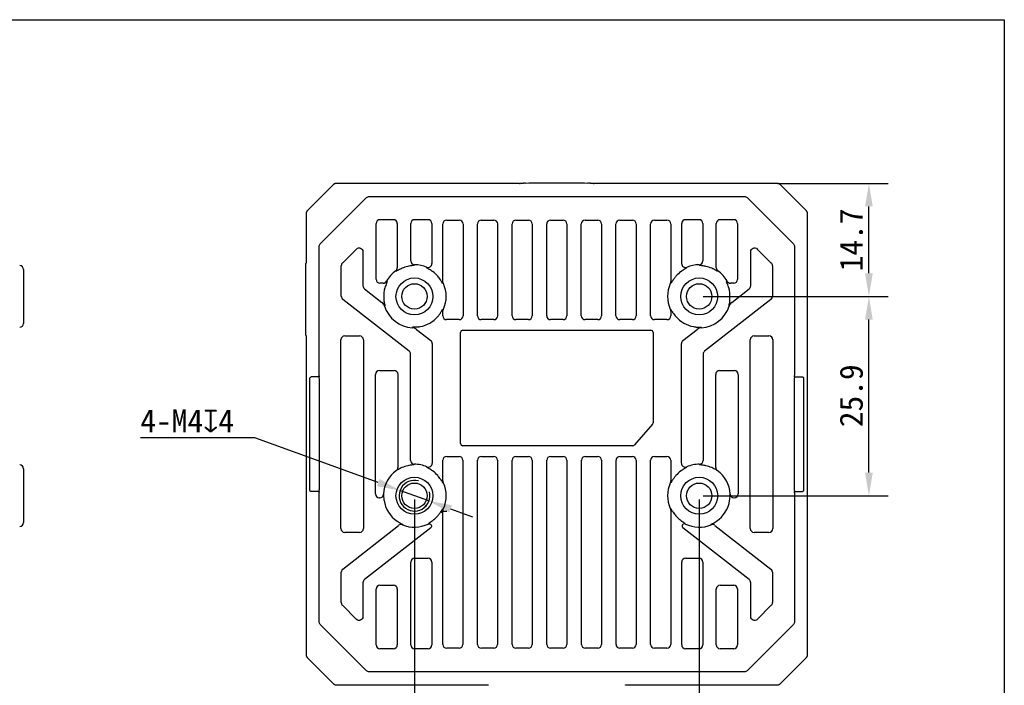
# Model space of a CAD drawing. Header units: millimetres. Extents: x 122 to 418, y 145 to 276.
# Tile 3 of 3: x 290 to 418, y 189 to 276. Entities that reach past the tile are written whole.
import ezdxf

# ---------------------------------------------------------------- set-up
doc = ezdxf.new("R2010")
doc.units = ezdxf.units.MM
doc.header["$LTSCALE"] = 30.734
doc.header["$PDMODE"] = 3
doc.header["$PDSIZE"] = 8
doc.layers.get('0').update_dxf_attribs({"linetype": 'CONTINUOUS'})
doc.layers.get('Defpoints').update_dxf_attribs({"linetype": 'CONTINUOUS'})
for name, color, linetype in [('06_ALL_SURFS', 7, 'CONTINUOUS'), ('20_ALL_FEATURES', 7, 'CONTINUOUS'), ('51__DRAFT_DIMS', 7, 'CONTINUOUS')]:
    doc.layers.add(name, color=color, linetype=linetype)
doc.styles.get("Standard").update_dxf_attribs({"font": 'simfang.ttf'})
doc.dimstyles.new('DIMSTYLE_1', dxfattribs={"dimtxt": 3, "dimasz": 3, "dimexe": 2.5, "dimexo": 0.5, "dimgap": 0.75, "dimtad": 1, "dimdec": 1, "dimdsep": 46, "dimtxsty": 'STANDARD', "dimblk": '_FILLED', "dimblk1": '_FILLED', "dimblk2": '_FILLED', "dimcen": 0.09, "dimclrt": 3, "dimadec": 1, "dimazin": 2, "dimtp": 0.3, "dimtm": 0.3, "dimtfac": 1, "dimtdec": 1, "dimtofl": 0, "dimtmove": 0, "dimatfit": 3, "dimldrblk": '_FILLED', "dimfxl": 1, "dimtolj": 1, "dimarcsym": 0})
doc.dimstyles.new('DIMSTYLE_2', dxfattribs={"dimtxt": 3, "dimasz": 3, "dimexe": 2.5, "dimexo": 0.5, "dimgap": 0.75, "dimtad": 1, "dimdec": 1, "dimdsep": 46, "dimtxsty": 'STANDARD', "dimblk": '_FILLED', "dimblk1": '_FILLED', "dimblk2": '_FILLED', "dimcen": 0.09, "dimclrt": 3, "dimadec": 1, "dimazin": 2, "dimtp": 0.2, "dimtm": 0.2, "dimtfac": 1, "dimtdec": 1, "dimtofl": 0, "dimtmove": 0, "dimatfit": 3, "dimldrblk": '_FILLED', "dimfxl": 1, "dimtolj": 1, "dimarcsym": 0})
doc.dimstyles.new('DIMSTYLE_3', dxfattribs={"dimtxt": 3, "dimasz": 3, "dimexe": 2.5, "dimexo": 0.5, "dimtad": 1, "dimdec": 1, "dimdsep": 46, "dimtxsty": 'STANDARD', "dimblk": '_FILLED', "dimblk1": '_FILLED', "dimblk2": '_FILLED', "dimcen": 0.09, "dimclrt": 3, "dimadec": 1, "dimazin": 2, "dimtp": 0.1, "dimtm": 0.1, "dimtfac": 1, "dimtdec": 1, "dimtmove": 0, "dimatfit": 2, "dimldrblk": '_FILLED', "dimfxl": 1, "dimtolj": 1, "dimarcsym": 0})

# ---------------------------------------------------------------- blocks, each defined once
blk = doc.blocks.new('_FILLED')
at = {"color": 0, "linetype": 'ByBlock'}
blk.add_solid([(0, 0), (-1, 0.167), (-1, -0.167)], dxfattribs=at)
blk = doc.blocks.new('*D4')
at = {"layer": '51__DRAFT_DIMS', "color": 0, "lineweight": -2, "transparency": 16777216}
for p, q in [((341.7, 213.48), (341.7, 167.6)), ((378.7, 213.48), (378.7, 167.6)), ((375.7, 170.1), (344.7, 170.1))]:
    blk.add_line(p, q, dxfattribs=at)
at = {"layer": 'Defpoints', "color": 0, "transparency": 16777216}
for p in [(341.7, 213.98), (378.7, 213.98), (341.7, 170.1)]:
    blk.add_point(p, dxfattribs=at)
at = {"layer": '51__DRAFT_DIMS', "color": 0, "lineweight": -2, "transparency": 16777216, "xscale": 3, "yscale": 3, "zscale": 3, "rotation": 180}
blk.add_blockref('_FILLED', (341.7, 170.1), dxfattribs=at)
at = {"layer": '51__DRAFT_DIMS', "color": 0, "lineweight": -2, "transparency": 16777216, "xscale": 3, "yscale": 3, "zscale": 3}
blk.add_blockref('_FILLED', (378.7, 170.1), dxfattribs=at)
at = {"layer": '51__DRAFT_DIMS', "color": 3, "transparency": 16777216, "insert": (360.22, 173.89), "char_height": 3, "attachment_point": 2}
blk.add_mtext('\\A1;37', dxfattribs=at)
blk = doc.blocks.new('*D5')
at = {"layer": '51__DRAFT_DIMS', "color": 0, "lineweight": -2, "transparency": 16777216}
for p, q in [((379.2, 239.88), (403.25, 239.88)), ((400.75, 216.98), (400.75, 236.88)), ((379.2, 213.98), (403.25, 213.98))]:
    blk.add_line(p, q, dxfattribs=at)
at = {"layer": 'Defpoints', "color": 0, "transparency": 16777216}
for p in [(378.7, 239.88), (400.75, 239.88), (378.7, 213.98)]:
    blk.add_point(p, dxfattribs=at)
at = {"layer": '51__DRAFT_DIMS', "color": 0, "lineweight": -2, "transparency": 16777216, "xscale": 3, "yscale": 3, "zscale": 3}
for p, rotation in [((400.75, 239.88), 90), ((400.75, 213.98), 270)]:
    blk.add_blockref('_FILLED', p, dxfattribs=dict(at, rotation=rotation))
at = {"layer": '51__DRAFT_DIMS', "color": 3, "transparency": 16777216, "insert": (396.95, 226.97), "char_height": 3, "attachment_point": 2, "rotation": 90}
blk.add_mtext('\\A1;25.9', dxfattribs=at)
blk = doc.blocks.new('*D6')
at = {"layer": '51__DRAFT_DIMS', "color": 0, "lineweight": -2, "transparency": 16777216}
for p, q in [((320.96, 221.51), (306.08, 221.51)), ((337, 215.68), (320.96, 221.51)), ((343.58, 213.3), (339.82, 214.66)), ((346.4, 212.27), (349.22, 211.25))]:
    blk.add_line(p, q, dxfattribs=at)
at = {"layer": 'Defpoints', "color": 0, "transparency": 16777216}
for p in [(339.82, 214.66), (343.58, 213.3)]:
    blk.add_point(p, dxfattribs=at)
at = {"layer": '51__DRAFT_DIMS', "color": 0, "lineweight": -2, "transparency": 16777216, "xscale": 3, "yscale": 3, "zscale": 3}
for p, rotation in [((339.82, 214.66), 340.0417314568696), ((343.58, 213.3), 160.0417314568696)]:
    blk.add_blockref('_FILLED', p, dxfattribs=dict(at, rotation=rotation))
at = {"layer": '51__DRAFT_DIMS', "color": 3, "transparency": 16777216, "insert": (306.08, 225.2), "char_height": 3, "attachment_point": 1}
blk.add_mtext('\\A1;4-M4{\\fgdt;x}4', dxfattribs=at)
blk = doc.blocks.new('*D7')
at = {"layer": '51__DRAFT_DIMS', "color": 0, "lineweight": -2, "transparency": 16777216}
for p, q in [((388.87, 254.57), (403.25, 254.57)), ((400.75, 242.88), (400.75, 251.57)), ((379.2, 239.88), (403.25, 239.88))]:
    blk.add_line(p, q, dxfattribs=at)
at = {"layer": 'Defpoints', "color": 0, "transparency": 16777216}
for p in [(388.37, 254.57), (400.75, 254.57), (378.7, 239.88)]:
    blk.add_point(p, dxfattribs=at)
at = {"layer": '51__DRAFT_DIMS', "color": 0, "lineweight": -2, "transparency": 16777216, "xscale": 3, "yscale": 3, "zscale": 3}
for p, rotation in [((400.75, 254.57), 90), ((400.75, 239.88), 270)]:
    blk.add_blockref('_FILLED', p, dxfattribs=dict(at, rotation=rotation))
at = {"layer": '51__DRAFT_DIMS', "color": 3, "transparency": 16777216, "insert": (398.48, 247.22), "char_height": 3, "attachment_point": 5, "rotation": 90}
blk.add_mtext('\\A1;14.7', dxfattribs=at)

msp = doc.modelspace()

# ---------------------------------------------------------------- linework, layer by layer
msp.add_lwpolyline([(121.73, 275.84), (418.34, 275.84), (418.34, 145.44), (121.73, 145.44)], close=True)
at = {"color": 4}
msp.add_arc((341.7, 213.98), 2, 75, 15, dxfattribs=at)
at = {"layer": '06_ALL_SURFS', "color": 7}
for p, q in [((327.76, 250.99), (331.18, 254.41)), ((331.6, 254.56), (331.57, 254.56)), ((331.63, 254.57), (331.6, 254.56)), ((331.69, 254.57), (331.63, 254.57)), ((331.81, 254.57), (331.69, 254.57)), ((332.01, 254.57), (331.81, 254.57)), ((355.36, 254.57), (332.01, 254.57)), ((388.37, 254.57), (365.03, 254.57)), ((388.55, 254.57), (388.37, 254.57)), ((388.68, 254.57), (388.55, 254.57)), ((388.74, 254.57), (388.68, 254.57)), ((388.78, 254.56), (388.74, 254.57)), ((388.81, 254.56), (388.78, 254.56)), ((389.21, 254.41), (392.63, 250.99)), ((327.61, 250.59), (327.61, 250.56)), ((327.61, 250.56), (327.61, 250.53)), ((327.61, 250.53), (327.61, 250.46)), ((327.61, 250.46), (327.61, 250.33)), ((327.61, 250.33), (327.61, 250.15)), ((327.61, 250.15), (327.61, 244.18)), ((392.78, 250.58), (392.78, 250.61)), ((392.78, 250.54), (392.78, 250.58)), ((392.79, 250.48), (392.78, 250.54)), ((392.79, 250.36), (392.79, 250.48)), ((392.79, 250.16), (392.79, 250.36)), ((392.79, 194.01), (392.79, 250.16)), ((290.89, 243.38), (290.89, 236.38)), ((327.6, 234.78), (327.6, 244.18)), ((327.61, 234.78), (327.61, 193.79)), ((328.08, 229.21), (328.08, 214.74)), ((329.3, 229.43), (328.28, 229.41)), ((391.1, 229.43), (392.12, 229.41)), ((391.1, 214.68), (391.1, 229.28)), ((392.31, 214.74), (392.31, 229.21)), ((290.89, 217.48), (290.89, 210.48)), ((329.3, 214.53), (328.28, 214.54)), ((391.1, 214.53), (392.12, 214.54)), ((327.61, 193.79), (327.61, 193.59)), ((327.61, 193.59), (327.61, 193.47)), ((327.61, 193.47), (327.61, 193.41)), ((327.61, 193.41), (327.61, 193.38)), ((327.61, 193.38), (327.61, 193.35)), ((392.78, 193.41), (392.79, 193.47)), ((392.78, 193.38), (392.78, 193.41)), ((392.79, 193.74), (392.79, 194.01)), ((392.79, 193.57), (392.79, 193.74)), ((392.79, 193.47), (392.79, 193.57)), ((331.18, 189.54), (327.76, 192.96)), ((392.63, 192.96), (389.21, 189.54)), ((331.61, 189.39), (331.65, 189.39)), ((331.65, 189.39), (331.72, 189.39)), ((331.72, 189.39), (331.84, 189.39)), ((331.84, 189.39), (332.03, 189.39)), ((332.03, 189.39), (351.29, 189.39)), ((369.1, 189.39), (388.38, 189.39)), ((369.1, 189.34), (369.1, 189.37)), ((388.38, 189.39), (388.58, 189.39)), ((388.58, 189.39), (388.7, 189.39)), ((388.7, 189.39), (388.76, 189.39)), ((388.76, 189.39), (388.8, 189.39)), ((388.8, 189.39), (388.83, 189.39))]:
    msp.add_line(p, q, dxfattribs=at)
at = {"layer": '06_ALL_SURFS', "color": 4}
for p, q in [((332.25, 254.57), (332.25, 254.57)), ((388.14, 254.57), (388.14, 254.57)), ((329.45, 246.71), (335.46, 252.72)), ((335.82, 252.87), (384.58, 252.87)), ((384.93, 252.72), (390.94, 246.71)), ((337.22, 249.86), (338.98, 249.86)), ((341.72, 249.86), (343.48, 249.86)), ((345.88, 249.79), (347.51, 249.79)), ((350.38, 249.79), (352.01, 249.79)), ((354.88, 249.79), (356.51, 249.79)), ((359.38, 249.79), (361.01, 249.79)), ((363.88, 249.79), (365.51, 249.79)), ((368.38, 249.79), (370.01, 249.79)), ((372.88, 249.79), (374.51, 249.79)), ((376.92, 249.86), (378.68, 249.86)), ((381.42, 249.86), (383.18, 249.86)), ((392.79, 249.92), (392.79, 249.92)), ((336.72, 242.1), (336.72, 249.36)), ((339.47, 249.36), (339.47, 243.61)), ((341.22, 244.5), (341.22, 249.36)), ((343.97, 249.36), (343.97, 244.15)), ((345.38, 241.95), (345.38, 249.29)), ((348.01, 249.29), (348.01, 237.36)), ((349.88, 237.36), (349.88, 249.29)), ((352.51, 249.29), (352.51, 237.36)), ((354.38, 237.36), (354.38, 249.29)), ((357.01, 249.29), (357.01, 237.36)), ((358.88, 237.36), (358.88, 249.29)), ((361.51, 249.29), (361.51, 237.36)), ((363.38, 237.36), (363.38, 249.29)), ((366.01, 249.29), (366.01, 237.36)), ((367.88, 237.36), (367.88, 249.29)), ((370.51, 249.29), (370.51, 237.36)), ((372.38, 237.36), (372.38, 249.29)), ((375.01, 249.29), (375.01, 241.95)), ((376.42, 244.15), (376.42, 249.36)), ((379.17, 249.36), (379.17, 244.5)), ((380.92, 243.61), (380.92, 249.36)), ((383.67, 249.36), (383.67, 242.1)), ((329.31, 229.62), (329.31, 246.36)), ((332.33, 244.22), (334.16, 246.04)), ((335.01, 245.69), (335.01, 241.27)), ((385.39, 241.27), (385.39, 245.69)), ((386.24, 246.04), (388.06, 244.22)), ((391.09, 246.36), (391.09, 229.62)), ((332.19, 239.9), (332.19, 243.87)), ((388.21, 243.87), (388.21, 239.9)), ((335.2, 240.88), (337.47, 239.11)), ((337.64, 241.6), (337.22, 241.6)), ((383.18, 241.6), (382.75, 241.6)), ((382.93, 239.11), (385.19, 240.88)), ((340.99, 232.77), (332.38, 239.5)), ((388.02, 239.5), (379.4, 232.77)), ((337.87, 238.66), (337.81, 238.63)), ((382.59, 238.63), (382.53, 238.66)), ((345.38, 237.36), (345.38, 237.8)), ((347.51, 236.86), (345.88, 236.86)), ((352.01, 236.86), (350.38, 236.86)), ((356.51, 236.86), (354.88, 236.86)), ((361.01, 236.86), (359.38, 236.86)), ((365.51, 236.86), (363.88, 236.86)), ((370.01, 236.86), (368.38, 236.86)), ((374.51, 236.86), (372.88, 236.86)), ((375.01, 237.8), (375.01, 237.36)), ((341.42, 235.8), (341.45, 235.87)), ((341.97, 235.59), (343.82, 234.15)), ((348, 235.49), (372.4, 235.49)), ((376.58, 234.15), (378.42, 235.59)), ((378.95, 235.87), (378.97, 235.8)), ((332.14, 209.72), (332.14, 234.24)), ((332.64, 234.74), (334.56, 234.74)), ((335.06, 234.24), (335.06, 209.72)), ((347.69, 220.78), (347.69, 235.18)), ((372.71, 235.18), (372.71, 223.46)), ((385.34, 209.72), (385.34, 234.24)), ((385.84, 234.74), (387.76, 234.74)), ((388.26, 234.24), (388.26, 209.72)), ((344.01, 233.75), (344.01, 218.19)), ((376.39, 218.19), (376.39, 233.75)), ((341.19, 218.57), (341.19, 232.38)), ((379.21, 232.38), (379.21, 218.57)), ((336.64, 214.22), (336.64, 229.74)), ((337.14, 230.24), (339.06, 230.24)), ((339.56, 229.74), (339.56, 217.65)), ((380.84, 217.65), (380.84, 229.74)), ((381.34, 230.24), (383.26, 230.24)), ((383.76, 229.74), (383.76, 214.22)), ((372.63, 223.26), (370.3, 220.58)), ((370.07, 220.47), (348, 220.47)), ((345.89, 219.09), (347.51, 219.09)), ((350.39, 219.09), (352.01, 219.09)), ((354.89, 219.09), (356.51, 219.09)), ((359.39, 219.09), (361.01, 219.09)), ((363.89, 219.09), (365.51, 219.09)), ((368.39, 219.09), (370.01, 219.09)), ((372.89, 219.09), (374.51, 219.09)), ((345.39, 216.03), (345.39, 218.59)), ((348, 218.59), (348, 194.66)), ((349.89, 194.66), (349.89, 218.59)), ((352.5, 218.59), (352.5, 194.66)), ((354.39, 194.66), (354.39, 218.59)), ((357, 218.59), (357, 194.66)), ((358.89, 194.66), (358.89, 218.59)), ((361.5, 218.59), (361.5, 194.66)), ((363.39, 194.66), (363.39, 218.59)), ((366, 218.59), (366, 194.66)), ((367.89, 194.66), (367.89, 218.59)), ((370.5, 218.59), (370.5, 194.66)), ((372.39, 194.66), (372.39, 218.59)), ((375, 218.59), (375, 216.03)), ((339.36, 217.25), (339.35, 217.25)), ((381.04, 217.25), (381.03, 217.25)), ((329.31, 197.6), (329.31, 214.33)), ((337.18, 213.72), (337.14, 213.72)), ((337.68, 214.19), (337.69, 214.18)), ((382.71, 214.18), (382.72, 214.19)), ((383.26, 213.72), (383.22, 213.72)), ((391.09, 214.33), (391.09, 197.6)), ((345.08, 211.83), (345.23, 211.83)), ((345.89, 211.92), (345.39, 211.92)), ((345.39, 194.66), (345.39, 211.92)), ((375, 211.92), (375, 194.66)), ((332.38, 204.45), (339.64, 210.13)), ((343.49, 210.3), (343.5, 210.31)), ((343.62, 210.44), (343.64, 210.46)), ((376.76, 210.46), (376.77, 210.44)), ((376.89, 210.31), (376.91, 210.3)), ((380.75, 210.13), (388.02, 204.45)), ((334.56, 209.22), (332.64, 209.22)), ((343.81, 209.8), (335.2, 203.08)), ((376.58, 209.81), (376.59, 209.8)), ((385.19, 203.08), (376.59, 209.8)), ((387.76, 209.22), (385.84, 209.22)), ((341.22, 194.6), (341.22, 205.36)), ((341.72, 205.86), (343.48, 205.86)), ((343.97, 205.36), (343.97, 194.6)), ((376.42, 194.6), (376.42, 205.36)), ((376.92, 205.86), (378.68, 205.86)), ((379.17, 205.36), (379.17, 194.6)), ((332.19, 200.09), (332.19, 204.06)), ((388.21, 204.06), (388.21, 200.09)), ((335.01, 202.68), (335.01, 198.27)), ((337.22, 202.36), (338.98, 202.36)), ((381.42, 202.36), (383.18, 202.36)), ((385.39, 198.27), (385.39, 202.68)), ((336.72, 194.6), (336.72, 201.86)), ((339.47, 201.86), (339.47, 194.6)), ((380.92, 194.6), (380.92, 201.86)), ((383.67, 201.86), (383.67, 194.6)), ((334.16, 197.91), (332.33, 199.74)), ((388.06, 199.74), (386.24, 197.91)), ((335.46, 191.23), (329.45, 197.24)), ((390.94, 197.24), (384.93, 191.23)), ((327.61, 194.03), (327.61, 194.03)), ((338.98, 194.1), (337.22, 194.1)), ((343.48, 194.1), (341.72, 194.1)), ((347.51, 194.16), (345.89, 194.16)), ((352.01, 194.16), (350.39, 194.16)), ((356.51, 194.16), (354.89, 194.16)), ((361.01, 194.16), (359.39, 194.16)), ((365.51, 194.16), (363.89, 194.16)), ((370.01, 194.16), (368.39, 194.16)), ((374.51, 194.16), (372.89, 194.16)), ((378.68, 194.1), (376.92, 194.1)), ((383.18, 194.1), (381.42, 194.1)), ((392.79, 194.03), (392.79, 194.03)), ((384.58, 191.09), (335.82, 191.09)), ((332.25, 189.39), (332.25, 189.39)), ((388.14, 189.39), (388.14, 189.39))]:
    msp.add_line(p, q, dxfattribs=at)
at = {"layer": '06_ALL_SURFS', "color": 7}
for points in [[(331.27, 254.49), (331.25, 254.47), (331.23, 254.45), (331.21, 254.44), (331.19, 254.42), (331.18, 254.41)], [(331.57, 254.56), (331.55, 254.56), (331.54, 254.56), (331.53, 254.56), (331.52, 254.56), (331.5, 254.56), (331.49, 254.56), (331.47, 254.56), (331.45, 254.55), (331.43, 254.55), (331.41, 254.54), (331.39, 254.54), (331.36, 254.53), (331.34, 254.52), (331.32, 254.51), (331.29, 254.5), (331.27, 254.49)], [(389.12, 254.49), (389.1, 254.5), (389.07, 254.51), (389.05, 254.52), (389.02, 254.53), (389, 254.54), (388.97, 254.55), (388.95, 254.55), (388.93, 254.56), (388.91, 254.56), (388.9, 254.56), (388.89, 254.56), (388.87, 254.56), (388.86, 254.56), (388.85, 254.56), (388.84, 254.56), (388.81, 254.56)], [(389.21, 254.41), (389.19, 254.43), (389.17, 254.45), (389.15, 254.47), (389.12, 254.49)], [(327.69, 250.9), (327.68, 250.88), (327.66, 250.85), (327.65, 250.83), (327.64, 250.8), (327.63, 250.78), (327.63, 250.75), (327.62, 250.73), (327.62, 250.71), (327.62, 250.69), (327.62, 250.68), (327.62, 250.67), (327.61, 250.65), (327.61, 250.64), (327.61, 250.63), (327.61, 250.62), (327.61, 250.59)], [(327.76, 250.99), (327.74, 250.97), (327.72, 250.95), (327.71, 250.93), (327.69, 250.9)], [(392.7, 250.9), (392.69, 250.93), (392.67, 250.95), (392.66, 250.97), (392.64, 250.99), (392.63, 250.99)], [(392.78, 250.61), (392.78, 250.62), (392.78, 250.63), (392.78, 250.65), (392.78, 250.66), (392.78, 250.67), (392.78, 250.69), (392.78, 250.7), (392.77, 250.72), (392.77, 250.75), (392.76, 250.77), (392.76, 250.79), (392.75, 250.81), (392.74, 250.84), (392.73, 250.86), (392.72, 250.88), (392.7, 250.9)], [(327.61, 193.35), (327.61, 193.33), (327.61, 193.32), (327.61, 193.31), (327.61, 193.3), (327.62, 193.28), (327.62, 193.27), (327.62, 193.25), (327.62, 193.23), (327.63, 193.21), (327.63, 193.19), (327.64, 193.17), (327.65, 193.14), (327.65, 193.12), (327.67, 193.1), (327.68, 193.07), (327.69, 193.05)], [(392.71, 193.05), (392.72, 193.08), (392.73, 193.1), (392.74, 193.13), (392.75, 193.15), (392.76, 193.18), (392.77, 193.2), (392.77, 193.22), (392.78, 193.25), (392.78, 193.26), (392.78, 193.28), (392.78, 193.29), (392.78, 193.3), (392.78, 193.31), (392.78, 193.32), (392.78, 193.34), (392.78, 193.35), (392.78, 193.38)], [(327.69, 193.05), (327.71, 193.03), (327.72, 193.01), (327.74, 192.99), (327.76, 192.97), (327.76, 192.96)], [(392.63, 192.96), (392.65, 192.98), (392.67, 193.01), (392.69, 193.03), (392.71, 193.05)], [(331.18, 189.54), (331.2, 189.52), (331.23, 189.5), (331.25, 189.49), (331.27, 189.47)], [(331.27, 189.47), (331.3, 189.46), (331.32, 189.44), (331.35, 189.43), (331.37, 189.42), (331.4, 189.41), (331.42, 189.41), (331.44, 189.4), (331.47, 189.4), (331.48, 189.4), (331.5, 189.4), (331.51, 189.4), (331.52, 189.39), (331.53, 189.39), (331.54, 189.39), (331.55, 189.39), (331.57, 189.39), (331.58, 189.39), (331.61, 189.39)], [(351.28, 189.41), (351.29, 189.37), (351.29, 189.34)], [(369.1, 189.37), (369.11, 189.41)], [(388.83, 189.39), (388.84, 189.39), (388.85, 189.39), (388.87, 189.39), (388.88, 189.4), (388.89, 189.4), (388.91, 189.4), (388.92, 189.4), (388.94, 189.4), (388.97, 189.41), (388.99, 189.41), (389.01, 189.42), (389.03, 189.43), (389.06, 189.44), (389.08, 189.45), (389.1, 189.46), (389.12, 189.47)], [(389.12, 189.47), (389.15, 189.49), (389.17, 189.5), (389.19, 189.52), (389.21, 189.54), (389.21, 189.54)]]:
    msp.add_lwpolyline(points, dxfattribs=at)
for centre, radius in [((341.7, 239.88), 2.4), ((378.7, 239.88), 2.4), ((341.7, 239.88), 1.65), ((378.7, 239.88), 1.65), ((341.7, 213.98), 2.4), ((378.7, 213.98), 2.4), ((341.7, 213.98), 1.65), ((378.7, 213.98), 1.65)]:
    msp.add_circle(centre, radius, dxfattribs=at)
for centre, radius, start, end in [((356.93, 225.61), 29.01, 91.5546, 92.1202), ((363.34, 221.89), 32.73, 87.8992, 88.4403), ((290.39, 243.38), 0.5, 0, 88), ((341.7, 239.88), 4, 102.6127, 113.8507), ((341.7, 239.88), 4, 40.854, 53.7947), ((378.7, 239.88), 4, 126.2053, 139.146), ((378.7, 239.88), 4, 66.1493, 77.3873), ((341.24, 239.49), 4.6, 33.7474, 40.8091), ((341.7, 239.88), 4, 163.6076, 183.2814), ((378.7, 239.88), 4, 356.7186, 16.3924), ((342.44, 239.92), 4.74, 183.2823, 186.3177), ((377.95, 239.92), 4.75, 353.6857, 356.7143), ((341.7, 239.88), 4, 280.7186, 319.146), ((379.15, 240.27), 4.6, 213.7474, 220.8092), ((378.7, 239.88), 4, 220.854, 259.2814), ((290.39, 236.38), 0.5, 272, 0), ((341.56, 240.62), 4.75, 277.6857, 280.7143), ((378.84, 240.61), 4.74, 259.2823, 262.3177), ((328.28, 229.21), 0.2, 120.77, 180.002), ((400.31, 229.28), 9.21, 179.0496, 180.0025), ((392.11, 229.21), 0.199, 0.0115, 65.1852), ((290.39, 217.48), 0.5, 0, 88), ((341.7, 213.98), 4, 102.6127, 113.9809), ((378.7, 213.98), 4, 66.0191, 77.3873), ((341.7, 213.98), 4, 40.6705, 53.7947), ((341.25, 213.59), 4.59, 33.456, 40.6242), ((378.7, 213.98), 4, 126.2053, 139.3295), ((328.28, 214.74), 0.199, 180.0115, 245.1852), ((342.12, 214.12), 4.44, 179.2785, 181.8638), ((342.73, 214.14), 5.05, 181.8282, 188.7284), ((377.63, 214.14), 5.08, 351.2903, 358.1531), ((378.15, 214.12), 4.56, 358.1715, 0.6861), ((399.94, 214.67), 8.84, 179.9776, 180.9703), ((392.11, 214.74), 0.2, 300.77, 0.002), ((341.7, 213.98), 4, 188.7017, 235.5393), ((378.7, 213.98), 4, 304.4608, 351.2983), ((341.7, 213.98), 4, 308.9995, 319.3295), ((379.15, 214.36), 4.59, 213.456, 220.6243), ((378.7, 213.98), 4, 220.6705, 231.0005), ((290.39, 210.48), 0.5, 272, 0)]:
    msp.add_arc(centre, radius, start, end, dxfattribs=at)
at = {"layer": '06_ALL_SURFS', "color": 4}
for centre, radius, start, end in [((337.22, 249.35), 0.5, 90.0826, 179.9174), ((338.97, 249.35), 0.5, 0.0826, 89.9174), ((341.72, 249.35), 0.5, 90.0826, 179.9174), ((343.47, 249.35), 0.5, 0.0826, 89.9174), ((345.88, 249.29), 0.501, 90.1857, 179.8143), ((347.51, 249.29), 0.501, 0.1857, 89.8143), ((350.38, 249.29), 0.501, 90.1857, 179.8143), ((352.01, 249.29), 0.501, 0.1857, 89.8143), ((354.88, 249.29), 0.501, 90.1857, 179.8143), ((356.51, 249.29), 0.501, 0.1857, 89.8143), ((359.38, 249.29), 0.501, 90.1857, 179.8143), ((361.01, 249.29), 0.501, 0.1857, 89.8143), ((363.88, 249.29), 0.501, 90.1857, 179.8143), ((365.51, 249.29), 0.501, 0.1857, 89.8143), ((368.38, 249.29), 0.501, 90.1857, 179.8143), ((370.01, 249.29), 0.501, 0.1857, 89.8143), ((372.88, 249.29), 0.501, 90.1857, 179.8143), ((374.51, 249.29), 0.501, 0.1857, 89.8143), ((376.92, 249.35), 0.5, 90.0826, 179.9174), ((378.67, 249.35), 0.5, 0.0826, 89.9174), ((381.42, 249.35), 0.5, 90.0826, 179.9174), ((383.17, 249.35), 0.5, 0.0826, 89.9174), ((341.72, 244.5), 0.5, 180.0833, 269.6375), ((378.67, 244.5), 0.5, 270.3613, 359.9179), ((332.69, 243.87), 0.5, 135.0269, 179.9731), ((341.7, 239.88), 4.12, 126.0839, 151.2621), ((338.97, 243.61), 0.5, 306.1163, 359.9676), ((331.54, 229.56), 15.68, 60.0598, 60.4855), ((349.77, 236.78), 10.82, 138.1274, 138.8814), ((341.7, 239.88), 4.12, 67.3858, 89.7208), ((343.47, 244.15), 0.501, 247.5338, 359.852), ((334.89, 238.72), 9.75, 29.5571, 30.6087), ((376.92, 244.15), 0.501, 180.148, 292.4662), ((385.51, 238.72), 9.76, 149.3913, 150.4429), ((378.7, 239.88), 4.12, 90.2792, 112.6142), ((370.62, 236.78), 10.82, 41.1186, 41.8726), ((381.42, 243.61), 0.5, 180.0324, 233.8837), ((388.85, 229.56), 15.68, 119.5145, 119.9402), ((378.7, 239.88), 4.12, 28.7379, 53.9161), ((387.71, 243.87), 0.5, 0.0269, 44.9731), ((337.22, 242.1), 0.5, 180.0838, 269.9162), ((337.64, 242.1), 0.5, 270.0373, 331.2248), ((349.86, 249.63), 14.11, 213.4211, 213.9083), ((370.53, 249.63), 14.11, 326.0917, 326.5789), ((382.75, 242.1), 0.5, 208.7752, 269.9627), ((383.17, 242.1), 0.5, 270.0838, 359.9162), ((335.51, 241.27), 0.499, 179.9548, 232.0452), ((344.18, 238.85), 2.99, 64.5053, 67.582), ((341.7, 239.88), 4.12, 336.1241, 23.8759), ((378.7, 239.88), 4.12, 156.1241, 203.8759), ((376.21, 238.85), 2.99, 112.418, 115.4946), ((384.89, 241.27), 0.499, 307.9548, 0.0452), ((332.69, 239.9), 0.5, 180.0312, 231.9688), ((387.71, 239.9), 0.5, 308.0312, 359.9688), ((336.85, 238.32), 1, 17.8402, 51.9912), ((341.7, 239.88), 4.09, 197.8314, 266.1686), ((344.18, 240.91), 2.99, 292.4183, 295.4944), ((376.21, 240.91), 2.99, 244.5052, 247.582), ((378.7, 239.88), 4.09, 273.8314, 342.1686), ((383.54, 238.32), 1, 128.009, 162.1596), ((345.88, 237.36), 0.501, 180.1857, 269.8143), ((347.51, 237.36), 0.501, 270.1857, 359.8143), ((350.38, 237.36), 0.501, 180.1857, 269.8143), ((352.01, 237.36), 0.501, 270.1857, 359.8143), ((354.88, 237.36), 0.501, 180.1857, 269.8143), ((356.51, 237.36), 0.501, 270.1857, 359.8143), ((359.38, 237.36), 0.501, 180.1857, 269.8143), ((361.01, 237.36), 0.501, 270.1857, 359.8143), ((363.88, 237.36), 0.501, 180.1857, 269.8143), ((365.51, 237.36), 0.501, 270.1857, 359.8143), ((368.38, 237.36), 0.501, 180.1857, 269.8143), ((370.01, 237.36), 0.501, 270.1857, 359.8143), ((372.88, 237.36), 0.501, 180.1857, 269.8143), ((374.51, 237.36), 0.501, 270.1857, 359.8143), ((341.36, 234.8), 1, 52.009, 86.1596), ((348, 235.18), 0.31, 90, 180), ((372.4, 235.18), 0.31, 0, 90), ((379.04, 234.8), 1, 93.8402, 127.9912), ((332.64, 234.24), 0.501, 90.1857, 179.8143), ((334.56, 234.24), 0.501, 0.1857, 89.8143), ((343.51, 233.75), 0.5, 0.0312, 51.9688), ((376.89, 233.75), 0.5, 128.0312, 179.9688), ((385.84, 234.24), 0.501, 90.1857, 179.8143), ((387.76, 234.24), 0.501, 0.1857, 89.8143), ((340.69, 232.38), 0.499, 359.9548, 52.0452), ((379.71, 232.38), 0.499, 127.9548, 180.0452), ((337.14, 229.74), 0.501, 90.1857, 179.8143), ((339.06, 229.74), 0.501, 0.1857, 89.8143), ((381.34, 229.74), 0.501, 90.1857, 179.8143), ((383.26, 229.74), 0.501, 0.1857, 89.8143), ((372.4, 223.46), 0.31, 319.0856, 0), ((348, 220.78), 0.31, 180, 270), ((370.07, 220.78), 0.31, 270, 319.0856), ((345.89, 218.59), 0.501, 90.1857, 179.8143), ((347.5, 218.59), 0.501, 0.1857, 89.8143), ((350.39, 218.59), 0.501, 90.1857, 179.8143), ((352, 218.59), 0.501, 0.1857, 89.8143), ((354.89, 218.59), 0.501, 90.1857, 179.8143), ((356.5, 218.59), 0.501, 0.1857, 89.8143), ((359.39, 218.59), 0.501, 90.1857, 179.8143), ((361, 218.59), 0.501, 0.1857, 89.8143), ((363.89, 218.59), 0.501, 90.1857, 179.8143), ((365.5, 218.59), 0.501, 0.1857, 89.8143), ((368.39, 218.59), 0.501, 90.1857, 179.8143), ((370, 218.59), 0.501, 0.1857, 89.8143), ((372.89, 218.59), 0.501, 90.1857, 179.8143), ((374.5, 218.59), 0.501, 0.1857, 89.8143), ((339.06, 217.65), 0.5, 305.7407, 359.9975), ((341.69, 218.57), 0.5, 180.0841, 270.0707), ((349.72, 210.92), 10.75, 138.3734, 138.8827), ((341.7, 213.98), 4.09, 66.7301, 90.1548), ((343.51, 218.19), 0.501, 246.8807, 359.8494), ((334.93, 212.84), 9.7, 29.5555, 30.2671), ((376.89, 218.19), 0.501, 180.1506, 293.1193), ((385.46, 212.84), 9.7, 149.7329, 150.4445), ((378.7, 213.98), 4.09, 89.8452, 113.2699), ((378.71, 218.57), 0.5, 269.9293, 359.9159), ((370.67, 210.92), 10.75, 41.1173, 41.6266), ((381.34, 217.65), 0.5, 180.0025, 234.2593), ((341.7, 213.98), 4.03, 125.6531, 176.9928), ((378.7, 213.98), 4.03, 3.0072, 54.3469), ((344.18, 212.97), 2.96, 64.0918, 67.2077), ((341.7, 213.98), 4.12, 336.3563, 23.6437), ((378.7, 213.98), 4.12, 156.3563, 203.6437), ((376.21, 212.97), 2.96, 112.7923, 115.9081), ((337.14, 214.22), 0.501, 180.1857, 269.8143), ((337.18, 214.22), 0.501, 270.091, 356.8529), ((383.22, 214.22), 0.501, 183.1471, 269.909), ((383.26, 214.22), 0.501, 270.1857, 359.8143), ((343.47, 215.01), 3.64, 298.9696, 301.8904), ((344.18, 214.99), 2.96, 292.7924, 295.908), ((376.22, 214.99), 2.96, 244.0923, 247.2072), ((339.95, 209.74), 0.5, 67.6514, 127.9633), ((354.32, 211.44), 14.23, 184.6982, 185.0206), ((341.7, 213.98), 4.09, 247.6147, 295.991), ((378.7, 213.98), 4.09, 244.0091, 292.3853), ((366.07, 211.44), 14.23, 354.9794, 355.3018), ((380.44, 209.74), 0.5, 52.0367, 112.3486), ((332.64, 209.72), 0.501, 180.1857, 269.8143), ((334.56, 209.72), 0.501, 270.1857, 359.8143), ((385.84, 209.72), 0.501, 180.1857, 269.8143), ((387.76, 209.72), 0.501, 270.1857, 359.8143), ((341.72, 205.35), 0.5, 90.0826, 179.9174), ((343.47, 205.35), 0.5, 0.0826, 89.9174), ((376.92, 205.35), 0.5, 90.0826, 179.9174), ((378.67, 205.35), 0.5, 0.0826, 89.9174), ((332.69, 204.06), 0.5, 128.0312, 179.9688), ((387.71, 204.06), 0.5, 0.0312, 51.9688), ((335.51, 202.68), 0.499, 127.9548, 180.0452), ((337.22, 201.85), 0.5, 90.0826, 179.9174), ((338.97, 201.85), 0.5, 0.0826, 89.9174), ((381.42, 201.85), 0.5, 90.0826, 179.9174), ((383.17, 201.85), 0.5, 0.0826, 89.9174), ((384.89, 202.68), 0.499, 359.9548, 52.0452), ((332.69, 200.09), 0.5, 180.0269, 224.9731), ((387.71, 200.09), 0.5, 315.0269, 359.9731), ((337.22, 194.6), 0.5, 180.0838, 269.9162), ((338.97, 194.6), 0.5, 270.0838, 359.9162), ((341.72, 194.6), 0.5, 180.0838, 269.9162), ((343.47, 194.6), 0.5, 270.0838, 359.9162), ((345.89, 194.66), 0.501, 180.1857, 269.8143), ((347.5, 194.66), 0.501, 270.1857, 359.8143), ((350.39, 194.66), 0.501, 180.1857, 269.8143), ((352, 194.66), 0.501, 270.1857, 359.8143), ((354.89, 194.66), 0.501, 180.1857, 269.8143), ((356.5, 194.66), 0.501, 270.1857, 359.8143), ((359.39, 194.66), 0.501, 180.1857, 269.8143), ((361, 194.66), 0.501, 270.1857, 359.8143), ((363.89, 194.66), 0.501, 180.1857, 269.8143), ((365.5, 194.66), 0.501, 270.1857, 359.8143), ((368.39, 194.66), 0.501, 180.1857, 269.8143), ((370, 194.66), 0.501, 270.1857, 359.8143), ((372.89, 194.66), 0.501, 180.1857, 269.8143), ((374.5, 194.66), 0.501, 270.1857, 359.8143), ((376.92, 194.6), 0.5, 180.0838, 269.9162), ((378.67, 194.6), 0.5, 270.0838, 359.9162), ((381.42, 194.6), 0.5, 180.0838, 269.9162), ((383.17, 194.6), 0.5, 270.0838, 359.9162)]:
    msp.add_arc(centre, radius, start, end, dxfattribs=at)
at = {"layer": '06_ALL_SURFS', "color": 7}
for points, knots in [([(355.36, 254.57), (355.4, 254.57), (355.5, 254.58), (355.66, 254.59), (355.79, 254.6), (355.86, 254.6)], [0.4548927, 0.4548927, 0.4548927, 0.4548927, 0.5838944, 0.7687923, 1, 1, 1, 1]), ([(356.14, 254.61), (356.72, 254.63), (358.07, 254.64), (360.18, 254.65), (362.3, 254.64), (363.65, 254.63), (364.23, 254.61)], [0, 0, 0, 0, 0.214381, 0.499196, 0.784407, 1, 1, 1, 1]), ([(364.54, 254.6), (364.61, 254.6), (364.74, 254.59), (364.9, 254.58), (365, 254.57), (365.03, 254.57)], [0, 0, 0, 0, 0.2301831, 0.4145838, 0.542507, 0.542507, 0.542507, 0.542507]), ([(340.08, 243.54), (340.01, 243.5), (339.76, 243.39), (339.53, 243.26), (339.37, 243.15)], [0, 0, 0, 0, 0.293763, 1, 1, 1, 1]), ([(341.62, 243.89), (341.57, 243.89), (341.3, 243.87), (341.03, 243.83), (340.82, 243.78)], [0, 0, 0, 0, 0.210258, 1, 1, 1, 1]), ([(344.06, 243.11), (344, 243.15), (343.78, 243.31), (343.54, 243.44), (343.37, 243.53)], [0, 0, 0, 0, 0.293908, 1, 1, 1, 1]), ([(377.02, 243.53), (376.97, 243.5), (376.73, 243.38), (376.51, 243.23), (376.33, 243.11)], [0, 0, 0, 0, 0.210355, 1, 1, 1, 1]), ([(379.57, 243.78), (379.49, 243.8), (379.23, 243.85), (378.96, 243.88), (378.77, 243.89)], [0, 0, 0, 0, 0.293955, 1, 1, 1, 1]), ([(381.02, 243.15), (380.98, 243.18), (380.75, 243.33), (380.51, 243.45), (380.32, 243.54)], [0, 0, 0, 0, 0.210468, 1, 1, 1, 1]), ([(345.07, 242.04), (345.09, 242.01), (345.18, 241.87), (345.26, 241.72), (345.32, 241.61)], [0, 0, 0, 0, 0.263258, 1, 1, 1, 1]), ([(375.33, 242.04), (375.3, 242.01), (375.21, 241.87), (375.13, 241.72), (375.07, 241.61)], [0, 0, 0, 0, 0.263258, 1, 1, 1, 1]), ([(375.67, 242.49), (375.64, 242.46), (375.52, 242.31), (375.41, 242.16), (375.33, 242.04)], [0, 0, 0, 0, 0.258925, 1, 1, 1, 1]), ([(338.15, 241.76), (338.12, 241.71), (338.01, 241.46), (337.92, 241.21), (337.86, 241.01)], [0, 0, 0, 0, 0.210366, 1, 1, 1, 1]), ([(382.54, 241.01), (382.51, 241.08), (382.43, 241.34), (382.33, 241.59), (382.25, 241.76)], [0, 0, 0, 0, 0.293764, 1, 1, 1, 1]), ([(337.73, 239.4), (337.73, 239.33), (337.77, 239.08), (337.82, 238.84), (337.87, 238.66)], [0, 0, 0, 0, 0.273279, 1, 1, 1, 1]), ([(382.67, 239.4), (382.66, 239.33), (382.63, 239.08), (382.58, 238.84), (382.53, 238.66)], [0, 0, 0, 0, 0.27324, 1, 1, 1, 1]), ([(345.07, 237.71), (345.09, 237.75), (345.18, 237.89), (345.26, 238.03), (345.32, 238.14)], [0, 0, 0, 0, 0.263258, 1, 1, 1, 1]), ([(375.33, 237.71), (375.3, 237.75), (375.21, 237.89), (375.13, 238.03), (375.07, 238.14)], [0, 0, 0, 0, 0.263258, 1, 1, 1, 1]), ([(344.72, 237.26), (344.76, 237.3), (344.88, 237.44), (344.99, 237.6), (345.07, 237.71)], [0, 0, 0, 0, 0.258919, 1, 1, 1, 1]), ([(342.19, 235.91), (342.13, 235.9), (341.88, 235.87), (341.63, 235.86), (341.45, 235.87)], [0, 0, 0, 0, 0.273237, 1, 1, 1, 1]), ([(378.2, 235.91), (378.27, 235.9), (378.52, 235.87), (378.77, 235.86), (378.95, 235.87)], [0, 0, 0, 0, 0.273279, 1, 1, 1, 1]), ([(391.1, 229.43), (391.1, 229.47), (391.1, 229.53), (391.1, 229.59), (391.1, 229.61), (391.11, 229.62)], [0, 0, 0, 0, 0.671889, 0.88478, 1, 1, 1, 1]), ([(340.07, 217.63), (340, 217.6), (339.76, 217.49), (339.52, 217.35), (339.36, 217.25)], [0, 0, 0, 0, 0.293733, 1, 1, 1, 1]), ([(341.62, 217.99), (341.57, 217.99), (341.3, 217.97), (341.03, 217.93), (340.82, 217.88)], [0, 0, 0, 0, 0.210281, 1, 1, 1, 1]), ([(344.06, 217.21), (344, 217.25), (343.78, 217.41), (343.54, 217.54), (343.37, 217.63)], [0, 0, 0, 0, 0.293908, 1, 1, 1, 1]), ([(377.02, 217.63), (376.97, 217.6), (376.73, 217.48), (376.51, 217.33), (376.33, 217.21)], [0, 0, 0, 0, 0.210368, 1, 1, 1, 1]), ([(379.57, 217.88), (379.49, 217.9), (379.23, 217.95), (378.96, 217.98), (378.77, 217.99)], [0, 0, 0, 0, 0.293969, 1, 1, 1, 1]), ([(381.03, 217.25), (380.98, 217.28), (380.76, 217.42), (380.52, 217.55), (380.32, 217.63)], [0, 0, 0, 0, 0.210423, 1, 1, 1, 1]), ([(375.66, 216.59), (375.63, 216.55), (375.51, 216.4), (375.4, 216.25), (375.32, 216.13)], [0, 0, 0, 0, 0.259042, 1, 1, 1, 1]), ([(345.08, 216.13), (345.1, 216.09), (345.19, 215.95), (345.27, 215.81), (345.33, 215.7)], [0, 0, 0, 0, 0.263037, 1, 1, 1, 1]), ([(375.32, 216.13), (375.29, 216.09), (375.2, 215.95), (375.12, 215.81), (375.07, 215.7)], [0, 0, 0, 0, 0.263039, 1, 1, 1, 1]), ([(391.1, 214.43), (391.1, 214.44), (391.1, 214.47), (391.1, 214.5), (391.1, 214.52)], [0, 0, 0, 0, 0.226848, 1, 1, 1, 1]), ([(391.11, 214.33), (391.11, 214.33), (391.11, 214.34), (391.1, 214.34), (391.1, 214.36), (391.1, 214.4), (391.1, 214.42), (391.1, 214.43)], [0, 0, 0, 0, 0.020607, 0.072022, 0.267808, 0.580486, 1, 1, 1, 1]), ([(344.73, 211.37), (344.76, 211.41), (344.89, 211.56), (345, 211.71), (345.08, 211.83)], [0, 0, 0, 0, 0.259036, 1, 1, 1, 1]), ([(345.08, 211.83), (345.1, 211.87), (345.19, 212.01), (345.27, 212.15), (345.33, 212.26)], [0, 0, 0, 0, 0.263038, 1, 1, 1, 1]), ([(375.32, 211.83), (375.29, 211.87), (375.2, 212.01), (375.12, 212.15), (375.07, 212.26)], [0, 0, 0, 0, 0.263038, 1, 1, 1, 1]), ([(339.43, 210.68), (339.5, 210.64), (339.72, 210.49), (339.96, 210.36), (340.13, 210.28)], [0, 0, 0, 0, 0.293756, 1, 1, 1, 1]), ([(343.64, 210.46), (343.68, 210.48), (343.88, 210.61), (344.07, 210.75), (344.21, 210.87)], [0, 0, 0, 0, 0.195327, 1, 1, 1, 1]), ([(376.18, 210.87), (376.24, 210.82), (376.42, 210.68), (376.62, 210.55), (376.76, 210.46)], [0, 0, 0, 0, 0.307543, 1, 1, 1, 1]), ([(376.91, 210.3), (376.87, 210.32), (376.81, 210.34), (376.66, 210.32), (376.51, 210.2), (376.47, 210.01), (376.52, 209.87), (376.56, 209.82), (376.59, 209.8)], [0, 0, 0, 0, 0.122956, 0.247926, 0.500016, 0.752129, 0.877092, 1, 1, 1, 1]), ([(380.26, 210.28), (380.31, 210.3), (380.55, 210.42), (380.79, 210.56), (380.96, 210.68)], [0, 0, 0, 0, 0.210363, 1, 1, 1, 1])]:
    msp.add_open_spline(points, degree=3, knots=knots, dxfattribs=at)
at = {"layer": '06_ALL_SURFS', "color": 4}
for points, knots in [([(335.46, 252.72), (335.51, 252.77), (335.62, 252.84), (335.75, 252.87), (335.82, 252.87)], [0, 0, 0, 0, 0.500013, 1, 1, 1, 1]), ([(384.58, 252.87), (384.64, 252.87), (384.77, 252.84), (384.89, 252.77), (384.93, 252.72)], [0, 0, 0, 0, 0.499743, 1, 1, 1, 1]), ([(392.63, 250.99), (392.63, 250.99), (392.63, 250.99), (392.63, 250.99), (392.63, 250.99)], [0, 0, 0, 0, 0.240713, 1, 1, 1, 1]), ([(329.31, 246.36), (329.31, 246.42), (329.33, 246.55), (329.41, 246.67), (329.45, 246.71)], [0, 0, 0, 0, 0.499743, 1, 1, 1, 1]), ([(334.16, 246.04), (334.23, 246.11), (334.41, 246.21), (334.71, 246.18), (334.95, 245.99), (335.01, 245.79), (335.01, 245.69)], [0, 0, 0, 0, 0.24977, 0.5, 0.75023, 1, 1, 1, 1]), ([(385.39, 245.69), (385.39, 245.79), (385.45, 245.99), (385.68, 246.18), (385.99, 246.21), (386.17, 246.11), (386.24, 246.04)], [0, 0, 0, 0, 0.24977, 0.5, 0.75023, 1, 1, 1, 1]), ([(390.94, 246.71), (390.99, 246.67), (391.06, 246.55), (391.09, 246.42), (391.09, 246.36)], [0, 0, 0, 0, 0.500013, 1, 1, 1, 1]), ([(343.49, 210.3), (343.55, 210.33), (343.71, 210.34), (343.88, 210.2), (343.93, 209.98), (343.86, 209.84), (343.81, 209.8)], [0, 0, 0, 0, 0.245662, 0.500022, 0.754371, 1, 1, 1, 1]), ([(343.5, 210.31), (343.52, 210.32), (343.57, 210.36), (343.61, 210.41), (343.62, 210.44)], [0, 0, 0, 0, 0.40514, 1, 1, 1, 1]), ([(376.77, 210.44), (376.78, 210.43), (376.81, 210.38), (376.85, 210.34), (376.89, 210.31)], [0, 0, 0, 0, 0.159896, 1, 1, 1, 1]), ([(329.45, 197.24), (329.41, 197.29), (329.33, 197.4), (329.31, 197.53), (329.31, 197.6)], [0, 0, 0, 0, 0.500013, 1, 1, 1, 1]), ([(335.01, 198.27), (335.01, 198.17), (334.95, 197.97), (334.71, 197.78), (334.41, 197.75), (334.23, 197.84), (334.16, 197.91)], [0, 0, 0, 0, 0.24977, 0.5, 0.75023, 1, 1, 1, 1]), ([(386.24, 197.91), (386.17, 197.84), (385.99, 197.75), (385.68, 197.78), (385.45, 197.97), (385.39, 198.17), (385.39, 198.27)], [0, 0, 0, 0, 0.24977, 0.5, 0.75023, 1, 1, 1, 1]), ([(391.09, 197.6), (391.09, 197.53), (391.06, 197.4), (390.99, 197.29), (390.94, 197.24)], [0, 0, 0, 0, 0.499744, 1, 1, 1, 1]), ([(335.82, 191.09), (335.75, 191.09), (335.62, 191.11), (335.51, 191.19), (335.46, 191.23)], [0, 0, 0, 0, 0.499704, 1, 1, 1, 1]), ([(384.93, 191.23), (384.89, 191.19), (384.77, 191.11), (384.64, 191.09), (384.58, 191.09)], [0, 0, 0, 0, 0.500048, 1, 1, 1, 1])]:
    msp.add_open_spline(points, degree=3, knots=knots, dxfattribs=at)
for points in [[(345.47, 241.55), (345.41, 241.67), (345.38, 241.81), (345.38, 241.95)], [(375.01, 241.95), (375.01, 241.81), (374.98, 241.67), (374.93, 241.55)], [(345.38, 237.8), (345.38, 237.94), (345.41, 238.08), (345.47, 238.21)], [(374.93, 238.21), (374.98, 238.08), (375.01, 237.94), (375.01, 237.8)], [(345.47, 215.63), (345.42, 215.76), (345.39, 215.9), (345.39, 216.03)], [(375, 216.03), (375, 215.9), (374.98, 215.76), (374.92, 215.63)], [(345.39, 211.92), (345.39, 212.06), (345.42, 212.2), (345.47, 212.32)], [(374.92, 212.32), (374.98, 212.2), (375, 212.06), (375, 211.92)]]:
    msp.add_open_spline(points, degree=3, dxfattribs=at)
at = {"layer": '06_ALL_SURFS', "color": 7}
for points in [[(328.18, 229.39), (328.21, 229.4), (328.24, 229.41), (328.28, 229.41)], [(392.12, 229.41), (392.14, 229.41), (392.17, 229.41), (392.2, 229.39)], [(328.28, 214.54), (328.25, 214.54), (328.22, 214.55), (328.2, 214.56)], [(392.22, 214.57), (392.19, 214.55), (392.15, 214.54), (392.12, 214.54)]]:
    msp.add_open_spline(points, degree=3, dxfattribs=at)
at = {"layer": '20_ALL_FEATURES', "color": 7}
msp.add_line((329.3, 229.23), (329.3, 214.73), dxfattribs=at)
for centre, radius, start, end in [((319.76, 229.27), 9.54, 0.0287, 0.9762), ((325.24, 229.24), 4.06, 359.9334, 0.5316), ((325.24, 214.72), 4.06, 359.4684, 0.0666), ((318.61, 214.69), 10.69, 359.6617, 359.9384), ((319.73, 214.69), 9.57, 359.0327, 359.668)]:
    msp.add_arc(centre, radius, start, end, dxfattribs=at)
for points, knots in [([(329.29, 229.62), (329.29, 229.62), (329.29, 229.62), (329.29, 229.61), (329.29, 229.59), (329.29, 229.56), (329.3, 229.54), (329.3, 229.53)], [0, 0, 0, 0, 0.020705, 0.072125, 0.267713, 0.580041, 1, 1, 1, 1]), ([(329.3, 229.53), (329.3, 229.52), (329.3, 229.49), (329.3, 229.46), (329.3, 229.43)], [0, 0, 0, 0, 0.225668, 1, 1, 1, 1]), ([(329.3, 214.53), (329.3, 214.48), (329.3, 214.43), (329.29, 214.36), (329.29, 214.34), (329.29, 214.34)], [0, 0, 0, 0, 0.673043, 0.88552, 1, 1, 1, 1])]:
    msp.add_open_spline(points, degree=3, knots=knots, dxfattribs=at)
at = {"layer": '51__DRAFT_DIMS', "color": 4}
msp.add_arc((341.7, 213.98), 2, 314.2988, 0, dxfattribs=at)

# ---------------------------------------------------------------- dimensions: what is measured, and where the dimension line sits
dim = msp.add_linear_dim(base=(400.75, 254.57), p1=(378.7, 239.88), p2=(388.37, 254.57), angle=270, dimstyle='DIMSTYLE_2', dxfattribs=at)
dim.commit()
dim.dimension.update_dxf_attribs({"geometry": '*D7', "text_midpoint": (398.48, 247.22)})
for base, p2, angle, dimstyle, picture, middle in [((400.75, 239.88), (378.7, 239.88), 90, 'DIMSTYLE_2', '*D5', (400.75, 226.97)), ((341.7, 170.1), (341.7, 213.98), 180, 'DIMSTYLE_1', '*D4', (360.22, 170.1))]:
    dim = msp.add_linear_dim(base=base, p1=(378.7, 213.98), p2=p2, angle=angle, dimstyle=dimstyle, dxfattribs=at)
    dim.commit()
    dim.dimension.update_dxf_attribs({"geometry": picture, "text_midpoint": middle, "dimtype": 160})
dim = msp.add_diameter_dim_2p(p1=(343.58, 213.3), p2=(339.82, 214.66), text='4-M<>{\\fgdt;x}4', dimstyle='DIMSTYLE_3', override={"dimtih": 1, "dimtoh": 1, "dimpost": '<>'}, dxfattribs=at)
dim.commit()
dim.dimension.update_dxf_attribs({"geometry": '*D6', "text_midpoint": (313.21, 221.51), "dimtype": 163})

doc.saveas('drawing.dxf')
